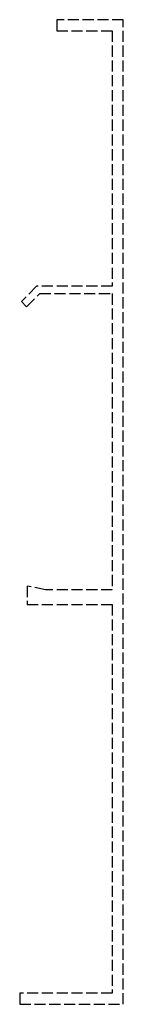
# Model space of a CAD drawing. Header units: millimetres. Extents: x -14 to 0, y -133 to 0.
import ezdxf

# ---------------------------------------------------------------- set-up
doc = ezdxf.new("R2010")
doc.units = ezdxf.units.MM
doc.header["$LTSCALE"] = 10
doc.linetypes.add('ALLCAD_Strich', pattern=[0.2, 0.15, -0.05])
doc.layers.add('BESCH_KONT_sich_schn_seit_2d', color=160, linetype='Continuous')

msp = doc.modelspace()

# ---------------------------------------------------------------- linework, layer by layer
at = {"layer": 'BESCH_KONT_sich_schn_seit_2d', "linetype": 'ALLCAD_Strich', "extrusion": (-1.09476e-47, 1, -2.22045e-16)}
for p, q in [((-9, 0), (-9, -1.5)), ((0, 0), (-9, 0)), ((0, -133), (0, 0)), ((-9, -1.5), (-1.5, -1.5)), ((-1.5, -1.5), (-1.5, -36)), ((-11.71, -36), (-13.77, -38.06)), ((-13.06, -38.77), (-11.29, -37)), ((-1.5, -36), (-11.71, -36)), ((-11.29, -37), (-1.5, -37)), ((-1.5, -37), (-1.5, -76.99)), ((-13.77, -38.06), (-13.06, -38.77)), ((-13, -76.5), (-13, -79)), ((-10.5, -77), (-13, -76.5)), ((-1.5, -77), (-10.5, -77)), ((-1.5, -76.99), (-1.51, -76.99)), ((-1.51, -76.99), (-1.51, -76.99)), ((-1.5, -76.99), (-1.51, -76.99)), ((-1.51, -77), (-1.51, -76.99)), ((-1.5, -76.99), (-1.51, -76.99)), ((-1.5, -76.99), (-1.51, -76.99)), ((-1.5, -76.99), (-1.51, -76.99)), ((-1.5, -76.99), (-1.51, -76.99)), ((-1.5, -76.99), (-1.51, -76.99)), ((-1.5, -76.99), (-1.51, -76.99)), ((-1.5, -77), (-1.51, -77)), ((-1.51, -77), (-1.51, -77)), ((-1.5, -77), (-1.51, -77)), ((-1.5, -77), (-1.51, -77)), ((-1.5, -77), (-1.51, -77)), ((-1.5, -77), (-1.51, -77)), ((-1.5, -77), (-1.51, -77)), ((-1.5, -77), (-1.5, -76.99)), ((-1.5, -77), (-1.5, -77)), ((-13, -79), (-1.5, -79)), ((-1.5, -79), (-1.5, -131.5)), ((-14, -131.5), (-14, -133)), ((-1.5, -131.5), (-14, -131.5)), ((-14, -133), (0, -133))]:
    msp.add_line(p, q, dxfattribs=at)

doc.saveas('drawing.dxf')
